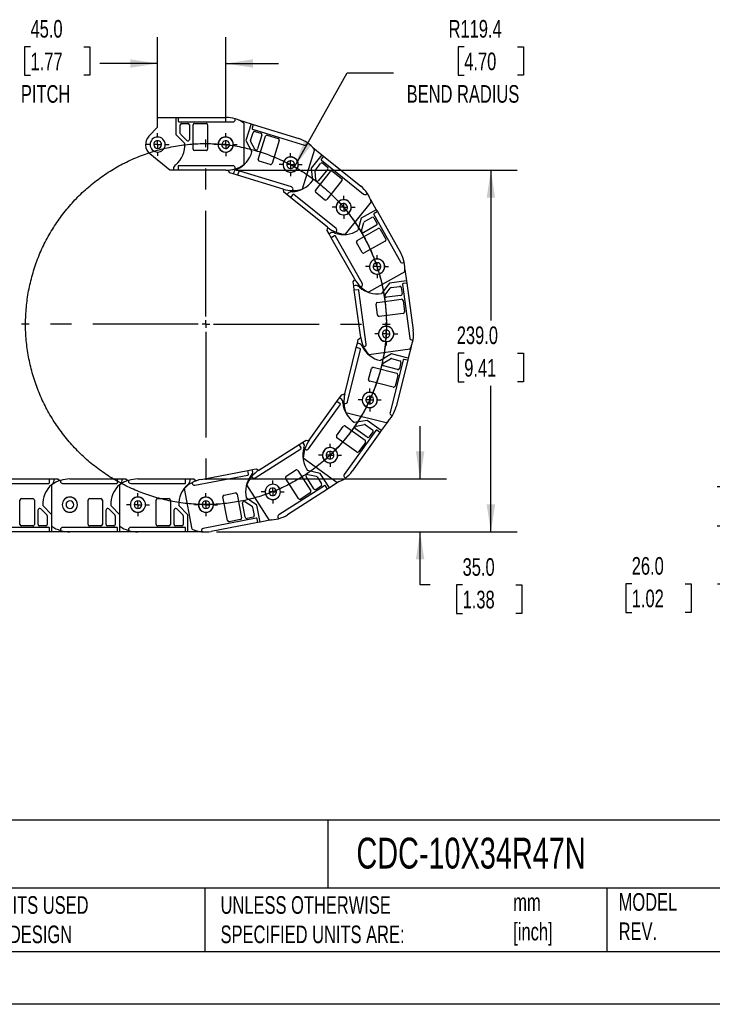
# Model space of a CAD drawing. Header units: millimetres. Extents: x 0 to 1537, y 0 to 1187.
# Tile 2 of 14: x 653 to 1111, y 0 to 651. Entities that reach past the tile are written whole.
import ezdxf

# ---------------------------------------------------------------- set-up
doc = ezdxf.new("R2010")
doc.units = ezdxf.units.MM
doc.header["$LTSCALE"] = 5.5
doc.linetypes.add('CENTERX2', pattern=[20.32, 12.7, -2.54, 2.54, -2.54])
doc.layers.add('CENTER', color=40, linetype='CENTERX2')
doc.layers.add('DIMENSIONS', color=140, linetype='Continuous', lineweight=25)
doc.layers.add('TEXT', color=140, linetype='Continuous', lineweight=25)
doc.styles.add('SLDTEXTSTYLE0', font='TXT', dxfattribs={"width": 0.7})
doc.dimstyles.new('SLDDIMSTYLE0', dxfattribs={"dimtxt": 11.869043, "dimasz": 18.161, "dimexe": 0, "dimexo": 0.0625, "dimgap": 2.967261, "dimtad": 0, "dimtih": 1, "dimtoh": 1, "dimdec": 1, "dimrnd": 1e-09, "dimzin": 12, "dimdsep": 46, "dimtxsty": 'SLDTEXTSTYLE0', "dimsah": 1, "dimcen": 0, "dimadec": 0, "dimazin": 3, "dimtfac": 1, "dimtdec": 1, "dimtofl": 0, "dimtmove": 0, "dimatfit": 3, "dimfxl": 0, "dimfrac": 2, "dimtolj": 1, "dimtzin": 12, "dimarcsym": 0})
doc.dimstyles.new('SLDDIMSTYLE1', dxfattribs={"dimtxt": 11.869043, "dimasz": 18.161, "dimexe": 0, "dimexo": 0.0625, "dimgap": 2.967261, "dimtad": 0, "dimtih": 1, "dimtoh": 1, "dimdec": 1, "dimrnd": 1e-09, "dimzin": 4, "dimdsep": 46, "dimtxsty": 'SLDTEXTSTYLE0', "dimsah": 1, "dimcen": 0.09, "dimadec": 0, "dimazin": 1, "dimtfac": 1, "dimtdec": 1, "dimtmove": 0, "dimatfit": 0, "dimfxl": 0, "dimfrac": 2, "dimtolj": 1, "dimtzin": 12, "dimarcsym": 0})
doc.dimstyles.new('SLDDIMSTYLE2', dxfattribs={"dimtxt": 11.869043, "dimasz": 18.161, "dimexe": 0, "dimexo": 0.0625, "dimgap": 2.967261, "dimtad": 0, "dimtih": 1, "dimtoh": 1, "dimdec": 1, "dimrnd": 1e-09, "dimzin": 4, "dimdsep": 46, "dimtxsty": 'SLDTEXTSTYLE0', "dimsah": 1, "dimcen": 0.09, "dimadec": 0, "dimazin": 1, "dimtfac": 1, "dimtdec": 1, "dimtofl": 0, "dimtmove": 0, "dimatfit": 3, "dimfxl": 0, "dimfrac": 2, "dimtolj": 1, "dimtzin": 12, "dimarcsym": 0})

# ---------------------------------------------------------------- blocks, each defined once
blk = doc.blocks.new('SW_BROKEN_VIEW_0')
at = {"color": 0}
for points, knots in [([(890.28, 484.52), (888.56, 489.71), (886.6, 494.82), (884.41, 499.84), (882, 504.75), (879.36, 509.55), (876.5, 514.22), (873.44, 518.75), (870.16, 523.14), (866.69, 527.37), (863.03, 531.44), (859.19, 535.34), (855.17, 539.05), (850.99, 542.58), (846.65, 545.92), (842.16, 549.05), (837.53, 551.97), (832.78, 554.68), (827.9, 557.16), (822.92, 559.42), (817.83, 561.45), (812.66, 563.25), (807.41, 564.8), (802.1, 566.11), (796.73, 567.18), (791.32, 568), (785.88, 568.57), (780.41, 568.9), (774.94, 568.97), (769.47, 568.79), (764.01, 568.35), (758.58, 567.67), (753.19, 566.74), (747.84, 565.57), (742.56, 564.15), (737.34, 562.49), (732.21, 560.59), (727.17, 558.46), (722.23, 556.1), (717.4, 553.52), (712.7, 550.72), (708.13, 547.7), (703.71, 544.48), (699.43, 541.06), (695.32, 537.45), (691.38, 533.65), (687.62, 529.67), (684.04, 525.53), (680.66, 521.23), (677.48, 516.78), (674.5, 512.18), (671.74, 507.46), (669.2, 502.61), (666.88, 497.65), (664.79, 492.59), (662.94, 487.44), (661.33, 482.21), (659.95, 476.91), (658.82, 471.56), (657.94, 466.16), (657.31, 460.72), (656.92, 455.26), (656.79, 449.79), (656.91, 444.32), (657.28, 438.85), (657.89, 433.42), (658.76, 428.01), (659.88, 422.65), (661.23, 417.35), (662.83, 412.12), (664.67, 406.96), (666.75, 401.9), (669.05, 396.93), (671.58, 392.08), (674.33, 387.34), (677.29, 382.74), (680.46, 378.28), (683.83, 373.97), (687.39, 369.81), (691.15, 365.83), (695.08, 362.02), (699.18, 358.4), (703.44, 354.96), (707.86, 351.73), (712.42, 348.7), (717.11, 345.89), (721.93, 343.29), (726.86, 340.92), (731.9, 338.77), (737.03, 336.86), (742.24, 335.19), (747.52, 333.75), (752.86, 332.56), (758.25, 331.62), (763.68, 330.92), (769.14, 330.47), (774.61, 330.28), (780.08, 330.33), (785.54, 330.64), (790.99, 331.2), (796.4, 332), (801.77, 333.05), (807.09, 334.35), (812.34, 335.89), (817.52, 337.67), (822.61, 339.68), (827.6, 341.93), (832.48, 344.4), (837.25, 347.1), (841.88, 350.01), (846.38, 353.12), (850.73, 356.45), (854.92, 359.96), (858.95, 363.67), (862.81, 367.56), (866.48, 371.62), (869.96, 375.84), (873.24, 380.22), (876.32, 384.74), (879.19, 389.41), (881.84, 394.19), (884.27, 399.1), (886.47, 404.11), (888.45, 409.21), (890.18, 414.41), (891.67, 419.67), (892.93, 425), (893.93, 430.38), (894.69, 435.8), (895.2, 441.25), (895.46, 446.72), (895.47, 452.19), (895.22, 457.66), (894.73, 463.11), (893.99, 468.53), (892.99, 473.91), (891.76, 479.25), (890.28, 484.52), (890.79, 482.76), (890.28, 484.52)], [0, 0, 0, 0, 0.007299, 0.014598, 0.021898, 0.029197, 0.036496, 0.043796, 0.051095, 0.058394, 0.065693, 0.072993, 0.080292, 0.087591, 0.09489, 0.10219, 0.109489, 0.116788, 0.124087, 0.131387, 0.138686, 0.145985, 0.153285, 0.160584, 0.167883, 0.175182, 0.182482, 0.189781, 0.19708, 0.204379, 0.211679, 0.218978, 0.226277, 0.233577, 0.240876, 0.248175, 0.255474, 0.262774, 0.270073, 0.277372, 0.284671, 0.291971, 0.29927, 0.306569, 0.313869, 0.321168, 0.328467, 0.335766, 0.343066, 0.350365, 0.357664, 0.364963, 0.372263, 0.379562, 0.386861, 0.394161, 0.40146, 0.408759, 0.416058, 0.423358, 0.430657, 0.437956, 0.445255, 0.452555, 0.459854, 0.467153, 0.474452, 0.481752, 0.489051, 0.49635, 0.50365, 0.510949, 0.518248, 0.525547, 0.532847, 0.540146, 0.547445, 0.554744, 0.562044, 0.569343, 0.576642, 0.583942, 0.591241, 0.59854, 0.605839, 0.613139, 0.620438, 0.627737, 0.635036, 0.642336, 0.649635, 0.656934, 0.664234, 0.671533, 0.678832, 0.686131, 0.693431, 0.70073, 0.708029, 0.715328, 0.722628, 0.729927, 0.737226, 0.744526, 0.751825, 0.759124, 0.766423, 0.773723, 0.781022, 0.788321, 0.79562, 0.80292, 0.810219, 0.817518, 0.824818, 0.832117, 0.839416, 0.846715, 0.854015, 0.861314, 0.868613, 0.875912, 0.883212, 0.890511, 0.89781, 0.905109, 0.912409, 0.919708, 0.927007, 0.934307, 0.941606, 0.948905, 0.956204, 0.963504, 0.970803, 0.978102, 0.985401, 0.992701, 1, 1, 1, 1]), ([(867.16, 526.82), (870.61, 522.56), (873.86, 518.14), (876.91, 513.58), (879.74, 508.89), (882.35, 504.07), (884.74, 499.13), (886.9, 494.09), (888.82, 488.96), (890.51, 483.74), (891.96, 478.46), (893.16, 473.11), (894.11, 467.71), (894.82, 462.27), (895.28, 456.81), (895.48, 451.33), (895.43, 445.85), (895.13, 440.37), (894.58, 434.92), (893.78, 429.5), (892.74, 424.11), (891.44, 418.79), (889.9, 413.53), (888.13, 408.34), (886.11, 403.24), (883.87, 398.24), (881.39, 393.35), (878.7, 388.57), (875.79, 383.93), (872.67, 379.42), (869.34, 375.06), (865.82, 370.86), (862.11, 366.83), (858.21, 362.97), (859.52, 364.24), (858.21, 362.97)], [0, 0, 0, 0, 0.030305, 0.060607, 0.09091, 0.121213, 0.151516, 0.181819, 0.212122, 0.242425, 0.272728, 0.303031, 0.333334, 0.363637, 0.39394, 0.424243, 0.454546, 0.484849, 0.515152, 0.545455, 0.575758, 0.606061, 0.636364, 0.666667, 0.69697, 0.727273, 0.757576, 0.787879, 0.818182, 0.848485, 0.878788, 0.909091, 0.939394, 0.969697, 1, 1, 1, 1])]:
    blk.add_open_spline(points, degree=3, knots=knots, dxfattribs=at)
blk = doc.blocks.new('_D')
at = {"layer": 'DIMENSIONS'}
for p, q in [((946.93, 632.93), (942.94, 632.93)), ((942.94, 632.93), (942.94, 614.07)), ((982.2, 632.93), (986.19, 632.93)), ((986.19, 632.93), (986.19, 614.07)), ((834.66, 553.64), (869.58, 615.7)), ((869.58, 615.7), (900.14, 615.7)), ((942.94, 614.07), (946.93, 614.07)), ((986.19, 614.07), (982.2, 614.07))]:
    blk.add_line(p, q, dxfattribs=at)
blk.add_solid([(834.66, 553.64), (846, 568.1), (841.13, 570.84)], dxfattribs=at)
at = {"layer": 'DIMENSIONS', "attachment_point": 1, "style": 'SLDTEXTSTYLE0'}
for s, insert, char_height in [('R119.4', (936.59, 650.6), 11.642), ('4.70', (946.93, 629.08), 11.642), ('BEND RADIUS', (908.87, 607.56), 11.6417)]:
    blk.add_mtext(s, dxfattribs=dict(at, insert=insert, char_height=char_height))
blk = doc.blocks.new('_D_1')
at = {"layer": 'DIMENSIONS'}
for p, q in [((744.18, 582.78), (744.18, 639.29)), ((789.18, 582.83), (789.18, 639.29)), ((660.11, 632.93), (656.12, 632.93)), ((656.12, 632.93), (656.12, 614.07)), ((695.38, 632.93), (699.36, 632.93)), ((699.36, 632.93), (699.36, 614.07)), ((744.18, 621.83), (706.01, 621.83)), ((789.18, 621.83), (824.1, 621.83)), ((656.12, 614.07), (660.11, 614.07)), ((699.36, 614.07), (695.38, 614.07))]:
    blk.add_line(p, q, dxfattribs=at)
for points in [[(744.18, 621.83), (726.02, 624.63), (726.02, 619.04)], [(789.18, 621.83), (807.34, 619.04), (807.34, 624.63)]]:
    blk.add_solid(points, dxfattribs=at)
at = {"layer": 'DIMENSIONS', "char_height": 11.642, "attachment_point": 1, "style": 'SLDTEXTSTYLE0'}
for s, insert in [('45.0', (660.11, 650.6)), ('1.77', (660.11, 629.08)), ('PITCH', (653.75, 607.56))]:
    blk.add_mtext(s, dxfattribs=dict(at, insert=insert))
blk = doc.blocks.new('_D_2')
at = {"layer": 'DIMENSIONS'}
for p, q in [((796.16, 551.26), (982.03, 551.26)), ((964.56, 551.26), (964.56, 451.91)), ((946.93, 430.39), (942.94, 430.39)), ((942.94, 430.39), (942.94, 411.53)), ((982.2, 430.39), (986.19, 430.39)), ((986.19, 430.39), (986.19, 411.53)), ((942.94, 411.53), (946.93, 411.53)), ((986.19, 411.53), (982.2, 411.53)), ((964.56, 312.24), (964.56, 408.87)), ((783.13, 312.24), (982.03, 312.24))]:
    blk.add_line(p, q, dxfattribs=at)
for points in [[(964.56, 551.26), (961.77, 533.1), (967.36, 533.1)], [(964.56, 312.24), (967.36, 330.4), (961.77, 330.4)]]:
    blk.add_solid(points, dxfattribs=at)
at = {"layer": 'DIMENSIONS', "char_height": 11.642, "attachment_point": 1, "style": 'SLDTEXTSTYLE0'}
for s, insert in [('239.0', (941.99, 448.06)), ('9.41', (946.93, 426.54))]:
    blk.add_mtext(s, dxfattribs=dict(at, insert=insert))
blk = doc.blocks.new('_D_3')
at = {"layer": 'DIMENSIONS'}
for p, q in [((917.76, 347.24), (917.76, 382.17)), ((775.13, 347.24), (935.23, 347.24)), ((783.13, 312.24), (935.23, 312.24)), ((917.76, 277.23), (917.76, 312.24)), ((924.45, 277.23), (917.76, 277.23)), ((945.85, 277.23), (941.87, 277.23)), ((941.87, 277.23), (941.87, 258.36)), ((981.12, 277.23), (985.11, 277.23)), ((985.11, 277.23), (985.11, 258.36)), ((941.87, 258.36), (945.85, 258.36)), ((985.11, 258.36), (981.12, 258.36))]:
    blk.add_line(p, q, dxfattribs=at)
for points in [[(917.76, 347.24), (920.56, 365.4), (914.97, 365.4)], [(917.76, 312.24), (914.97, 294.08), (920.56, 294.08)]]:
    blk.add_solid(points, dxfattribs=at)
at = {"layer": 'DIMENSIONS', "char_height": 11.642, "attachment_point": 1, "style": 'SLDTEXTSTYLE0'}
for s, insert in [('35.0', (945.85, 294.89)), ('1.38', (945.85, 273.37))]:
    blk.add_mtext(s, dxfattribs=dict(at, insert=insert))
blk = doc.blocks.new('SW_CENTERMARKSYMBOL_0')
at = {"layer": 'CENTER', "color": 0}
for p, q in [((0, 5.08), (0, 7.54)), ((-5.08, 0), (-7.54, 0)), ((0, 0), (-2.54, 0)), ((0, 0), (0, 2.54)), ((0, 0), (0, -2.54)), ((0, 0), (2.54, 0)), ((5.08, 0), (7.54, 0)), ((0, -5.08), (0, -7.54))]:
    blk.add_line(p, q, dxfattribs=at)
blk = doc.blocks.new('SW_CENTERMARKSYMBOL_1')
at = {"layer": 'CENTER', "color": 0}
for p, q in [((0, 5.08), (0, 7.59)), ((-5.08, 0), (-7.59, 0)), ((0, 0), (-2.54, 0)), ((0, 0), (0, 2.54)), ((0, 0), (0, -2.54)), ((0, 0), (2.54, 0)), ((5.08, 0), (7.59, 0)), ((0, -5.08), (0, -7.59))]:
    blk.add_line(p, q, dxfattribs=at)
blk = doc.blocks.new('SW_CENTERMARKSYMBOL_2')
at = {"layer": 'CENTER', "color": 0}
for p, q in [((0, 5.08), (0, 7.54)), ((-5.08, 0), (-7.54, 0)), ((0, 0), (-2.54, 0)), ((0, 0), (0, 2.54)), ((0, 0), (0, -2.54)), ((0, 0), (2.54, 0)), ((5.08, 0), (7.54, 0)), ((0, -5.08), (0, -7.54))]:
    blk.add_line(p, q, dxfattribs=at)
blk = doc.blocks.new('SW_CENTERMARKSYMBOL_3')
at = {"layer": 'CENTER', "color": 0}
for p, q in [((0, 5.08), (0, 7.59)), ((-5.08, 0), (-7.59, 0)), ((0, 0), (-2.54, 0)), ((0, 0), (0, 2.54)), ((0, 0), (0, -2.54)), ((0, 0), (2.54, 0)), ((5.08, 0), (7.59, 0)), ((0, -5.08), (0, -7.59))]:
    blk.add_line(p, q, dxfattribs=at)
blk = doc.blocks.new('SW_CENTERMARKSYMBOL_4')
at = {"layer": 'CENTER', "color": 0}
for p, q in [((0, 5.08), (0, 7.59)), ((-5.08, 0), (-7.59, 0)), ((0, 0), (-2.54, 0)), ((0, 0), (0, 2.54)), ((0, 0), (0, -2.54)), ((0, 0), (2.54, 0)), ((5.08, 0), (7.59, 0)), ((0, -5.08), (0, -7.59))]:
    blk.add_line(p, q, dxfattribs=at)
blk = doc.blocks.new('SW_CENTERMARKSYMBOL_5')
at = {"layer": 'CENTER', "color": 0}
for p, q in [((0, 5.08), (0, 7.59)), ((-5.08, 0), (-7.59, 0)), ((0, 0), (-2.54, 0)), ((0, 0), (0, 2.54)), ((0, 0), (0, -2.54)), ((0, 0), (2.54, 0)), ((5.08, 0), (7.59, 0)), ((0, -5.08), (0, -7.59))]:
    blk.add_line(p, q, dxfattribs=at)
blk = doc.blocks.new('SW_CENTERMARKSYMBOL_6')
at = {"layer": 'CENTER', "color": 0}
for p, q in [((0, 5.08), (0, 7.59)), ((-5.08, 0), (-7.59, 0)), ((0, 0), (-2.54, 0)), ((0, 0), (0, 2.54)), ((0, 0), (0, -2.54)), ((0, 0), (2.54, 0)), ((5.08, 0), (7.59, 0)), ((0, -5.08), (0, -7.59))]:
    blk.add_line(p, q, dxfattribs=at)
blk = doc.blocks.new('SW_CENTERMARKSYMBOL_7')
at = {"layer": 'CENTER', "color": 0}
for p, q in [((0, 5.08), (0, 7.59)), ((-5.08, 0), (-7.59, 0)), ((0, 0), (-2.54, 0)), ((0, 0), (0, 2.54)), ((0, 0), (0, -2.54)), ((0, 0), (2.54, 0)), ((5.08, 0), (7.59, 0)), ((0, -5.08), (0, -7.59))]:
    blk.add_line(p, q, dxfattribs=at)
blk = doc.blocks.new('SW_CENTERMARKSYMBOL_8')
at = {"layer": 'CENTER', "color": 0}
for p, q in [((0, 5.08), (0, 7.59)), ((-5.08, 0), (-7.59, 0)), ((0, 0), (-2.54, 0)), ((0, 0), (0, 2.54)), ((0, 0), (0, -2.54)), ((0, 0), (2.54, 0)), ((5.08, 0), (7.59, 0)), ((0, -5.08), (0, -7.59))]:
    blk.add_line(p, q, dxfattribs=at)
blk = doc.blocks.new('SW_CENTERMARKSYMBOL_9')
at = {"layer": 'CENTER', "color": 0}
for p, q in [((0, 5.08), (0, 7.54)), ((-5.08, 0), (-7.54, 0)), ((0, 0), (-2.54, 0)), ((0, 0), (0, 2.54)), ((0, 0), (0, -2.54)), ((0, 0), (2.54, 0)), ((5.08, 0), (7.54, 0)), ((0, -5.08), (0, -7.54))]:
    blk.add_line(p, q, dxfattribs=at)
blk = doc.blocks.new('SW_CENTERMARKSYMBOL_10')
at = {"layer": 'CENTER', "color": 0}
for p, q in [((0, 5.08), (0, 7.59)), ((-5.08, 0), (-7.59, 0)), ((0, 0), (-2.54, 0)), ((0, 0), (0, 2.54)), ((0, 0), (0, -2.54)), ((0, 0), (2.54, 0)), ((5.08, 0), (7.59, 0)), ((0, -5.08), (0, -7.59))]:
    blk.add_line(p, q, dxfattribs=at)
blk = doc.blocks.new('SW_CENTERMARKSYMBOL_11')
at = {"layer": 'CENTER', "color": 0}
for p, q in [((0, 5.08), (0, 121.89)), ((-5.08, 0), (-121.89, 0)), ((0, 0), (-2.54, 0)), ((0, 0), (0, 2.54)), ((0, 0), (0, -2.54)), ((0, 0), (2.54, 0)), ((5.08, 0), (121.89, 0)), ((0, -5.08), (0, -121.89))]:
    blk.add_line(p, q, dxfattribs=at)
blk = doc.blocks.new('_D_7')
at = {"layer": 'DIMENSIONS'}
for p, q in [((1131.63, 342.04), (1131.63, 376.97)), ((1157.26, 342.04), (1114.17, 342.04)), ((1157.26, 316.04), (1114.17, 316.04)), ((1131.63, 277.96), (1131.63, 316.04)), ((1057.71, 277.96), (1053.73, 277.96)), ((1053.73, 277.96), (1053.73, 259.09)), ((1092.98, 277.96), (1096.97, 277.96)), ((1096.97, 277.96), (1096.97, 259.09)), ((1114.38, 277.96), (1131.63, 277.96)), ((1053.73, 259.09), (1057.71, 259.09)), ((1096.97, 259.09), (1092.98, 259.09))]:
    blk.add_line(p, q, dxfattribs=at)
for points in [[(1131.63, 342.04), (1134.42, 360.2), (1128.84, 360.2)], [(1131.63, 316.04), (1128.84, 297.88), (1134.42, 297.88)]]:
    blk.add_solid(points, dxfattribs=at)
at = {"layer": 'DIMENSIONS', "char_height": 11.642, "attachment_point": 1, "style": 'SLDTEXTSTYLE0'}
for s, insert in [('26.0', (1057.71, 295.62)), ('1.02', (1057.71, 274.1))]:
    blk.add_mtext(s, dxfattribs=dict(at, insert=insert))

msp = doc.modelspace()

# ---------------------------------------------------------------- linework, layer by layer
for p, q in [((744.18, 579.76), (744.18, 586.26)), ((744.18, 586.26), (756.18, 586.26)), ((756.18, 586.26), (756.18, 574.86)), ((756.18, 586.26), (757.68, 586.26)), ((757.68, 586.26), (757.68, 583.76)), ((757.68, 586.26), (789.18, 586.26)), ((738.43, 573.82), (744.18, 579.76)), ((758.18, 583.26), (793.98, 583.26)), ((759.18, 575.67), (759.18, 581.26)), ((760.18, 582.26), (764.18, 582.26)), ((765.18, 581.26), (765.18, 571.67)), ((767.68, 565.26), (767.68, 581.26)), ((768.68, 582.26), (776.18, 582.26)), ((777.18, 581.26), (777.18, 565.26)), ((795.48, 584.76), (795.48, 585.29)), ((797.57, 584.51), (805.94, 581.93)), ((801.18, 582.49), (801.18, 555.02)), ((805.94, 581.93), (802.59, 571.04)), ((805.94, 581.93), (807.37, 581.49)), ((807.37, 581.49), (806.64, 579.1)), ((807.37, 581.49), (837.48, 572.23)), ((756.18, 574.86), (762.17, 568.87)), ((763.47, 570.97), (759.47, 574.97)), ((805.69, 570.93), (807.34, 576.27)), ((806.97, 578.48), (841.19, 567.95)), ((808.59, 576.93), (812.41, 575.76)), ((813.07, 574.51), (810.25, 565.35)), ((810.76, 558.48), (815.46, 573.77)), ((816.71, 574.44), (823.88, 572.23)), ((802.59, 571.04), (806.55, 563.55)), ((808.41, 565.17), (805.76, 570.17)), ((824.54, 570.98), (819.84, 555.69)), ((843.06, 568.94), (843.22, 569.45)), ((846.82, 566.32), (852.78, 561.52)), ((752.18, 551.26), (739.08, 562.09)), ((776.18, 564.26), (768.68, 564.26)), ((847.84, 565.1), (839.76, 538.85)), ((852.78, 561.52), (845.63, 552.64)), ((853.95, 560.58), (852.38, 558.63)), ((852.78, 561.52), (853.95, 560.58)), ((853.95, 560.58), (878.49, 540.84)), ((757.68, 553.76), (757.68, 551.26)), ((793.98, 554.26), (758.18, 554.26)), ((818.59, 555.03), (811.42, 557.23)), ((848.48, 551.39), (851.98, 555.74)), ((852.46, 557.93), (880.35, 535.49)), ((853.39, 555.9), (856.5, 553.39)), ((754.68, 551.26), (752.18, 551.26)), ((754.68, 552.26), (754.68, 551.26)), ((757.68, 551.26), (754.68, 551.26)), ((789.18, 551.26), (757.68, 551.26)), ((791.82, 549.66), (790.73, 551.32)), ((794.21, 548.92), (791.82, 549.66)), ((794.51, 549.88), (794.21, 548.92)), ((797.08, 548.04), (794.21, 548.92)), ((795.48, 552.23), (795.48, 552.76)), ((797.82, 550.43), (797.08, 548.04)), ((827.19, 538.78), (797.08, 548.04)), ((832.66, 540.23), (798.44, 550.76)), ((845.63, 552.64), (846.54, 544.22)), ((848.87, 545.03), (848.26, 550.66)), ((848.57, 537.95), (858.6, 550.42)), ((856.66, 551.98), (850.65, 544.51)), ((860.01, 550.57), (865.85, 545.87)), ((866.01, 544.46), (855.98, 532)), ((827.72, 536.76), (827.32, 538.74)), ((829.67, 535.19), (827.72, 536.76)), ((830.3, 535.97), (829.67, 535.19)), ((832.01, 533.31), (829.67, 535.19)), ((833.57, 535.26), (832.01, 533.31)), ((833.49, 537.85), (833.65, 538.36)), ((862.17, 512.89), (834.28, 535.33)), ((854.57, 531.84), (848.73, 536.54)), ((882.46, 535.72), (882.79, 536.13)), ((856.55, 513.57), (832.01, 533.31)), ((885.48, 530.38), (868.26, 508.98)), ((884.98, 531.89), (888.74, 525.23)), ((888.74, 525.23), (878.82, 519.62)), ((887.11, 522.01), (904.73, 490.84)), ((889.48, 523.92), (887.3, 522.69)), ((888.74, 525.23), (889.48, 523.92)), ((889.48, 523.92), (904.98, 496.5)), ((878.82, 519.62), (876.55, 511.46)), ((879.01, 511.35), (880.53, 516.8)), ((888.81, 514.93), (880.47, 510.22)), ((881, 517.41), (885.86, 520.15)), ((887.23, 519.78), (889.19, 516.29)), ((856.3, 511.49), (856.66, 513.48)), ((857.53, 509.31), (856.3, 511.49)), ((858.4, 509.8), (857.53, 509.31)), ((859.01, 506.7), (857.53, 509.31)), ((861.18, 507.93), (859.01, 506.7)), ((879.48, 476.57), (861.86, 507.74)), ((862.07, 510.37), (862.4, 510.79)), ((876.12, 504.88), (890.04, 512.75)), ((891.41, 512.38), (895.1, 505.85)), ((874.5, 479.28), (859.01, 506.7)), ((879.43, 496.99), (875.74, 503.52)), ((894.72, 504.48), (880.79, 496.61)), ((906.77, 490.27), (907.23, 490.54)), ((907.6, 484.2), (883.69, 470.68)), ((907.69, 485.78), (908.72, 478.2)), ((873.5, 477.44), (874.57, 479.16)), ((873.84, 474.96), (873.5, 477.44)), ((874.83, 475.1), (873.84, 474.96)), ((897.43, 476.66), (892.3, 469.92)), ((908.72, 478.2), (897.43, 476.66)), ((906.02, 475.82), (910.85, 440.34)), ((908.93, 476.72), (906.45, 476.38)), ((908.72, 478.2), (908.93, 476.72)), ((908.93, 476.72), (913.18, 445.5)), ((874.25, 471.99), (873.84, 474.96)), ((876.72, 472.33), (874.25, 471.99)), ((878.5, 440.78), (874.25, 471.99)), ((882.12, 436.43), (877.29, 471.9)), ((878.45, 474.27), (878.91, 474.53)), ((894.55, 468.91), (897.98, 473.42)), ((904.98, 468.61), (895.49, 467.32)), ((898.64, 473.8), (904.17, 474.56)), ((905.3, 473.7), (905.84, 469.74)), ((889.62, 455.42), (888.61, 462.85)), ((889.47, 463.97), (905.32, 466.13)), ((906.45, 465.28), (907.46, 457.85)), ((906.6, 456.72), (890.75, 454.56)), ((875.56, 434.11), (876.28, 437.02)), ((876.28, 437.02), (876.89, 439.45)), ((877.26, 436.78), (876.28, 437.02)), ((876.89, 439.45), (878.52, 440.65)), ((912.54, 439.06), (913.07, 439.13)), ((867.96, 403.54), (875.56, 434.11)), ((869.72, 398.16), (878.35, 432.9)), ((877.99, 433.51), (875.56, 434.11)), ((880.31, 434.67), (880.83, 434.74)), ((911.07, 433.11), (883.85, 429.4)), ((898.83, 429.87), (891.57, 425.5)), ((909.89, 427.12), (898.83, 429.87)), ((911.74, 434.55), (909.89, 427.12)), ((893.29, 423.73), (898.14, 426.65)), ((906.5, 425.9), (897.86, 391.16)), ((898.89, 426.76), (904.31, 425.42)), ((909.53, 425.67), (901.93, 395.1)), ((905.04, 424.2), (904.08, 420.32)), ((909.53, 425.67), (907.1, 426.27)), ((909.89, 427.12), (909.53, 425.67)), ((883.72, 413.02), (885.52, 420.3)), ((886.74, 421.03), (902.26, 417.17)), ((902.87, 419.59), (893.56, 421.91)), ((899.97, 407.95), (884.44, 411.81)), ((902.99, 415.96), (901.18, 408.68)), ((844.4, 372.84), (862.77, 398.43)), ((862.77, 398.43), (864.52, 400.86)), ((864.8, 396.97), (862.77, 398.43)), ((864.52, 400.86), (865.97, 402.89)), ((865.33, 400.28), (864.52, 400.86)), ((865.97, 402.89), (867.93, 403.41)), ((867.38, 397.19), (867.9, 397.06)), ((844.04, 367.19), (864.91, 396.27)), ((895.38, 384.36), (868.72, 390.98)), ((882.81, 385.88), (874.46, 384.51)), ((892.08, 379.23), (882.81, 385.88)), ((896.54, 385.45), (892.08, 379.23)), ((898.95, 389.34), (899.47, 389.22)), ((862.54, 375.82), (866.91, 381.91)), ((888.47, 379.36), (867.6, 350.28)), ((868.31, 382.14), (881.31, 372.81)), ((891.2, 378.02), (872.83, 352.43)), ((882.77, 374.84), (874.98, 380.43)), ((875.4, 382.23), (880.98, 383.14)), ((881.73, 382.97), (886.26, 379.71)), ((886.49, 378.32), (884.16, 375.07)), ((891.2, 378.02), (889.17, 379.47)), ((892.08, 379.23), (891.2, 378.02)), ((837.68, 370.01), (840.21, 371.63)), ((840.21, 371.63), (842.31, 372.97)), ((840.75, 370.78), (840.21, 371.63)), ((842.31, 372.97), (844.32, 372.73)), ((875.77, 365.09), (862.77, 374.42)), ((881.54, 371.41), (877.16, 365.32)), ((808.72, 347.92), (838.88, 367.21)), ((811.15, 353.03), (837.68, 370.01)), ((839.03, 367.9), (837.68, 370.01)), ((841.51, 367.15), (841.94, 366.84)), ((862.77, 344.87), (840.46, 360.89)), ((772.93, 346.93), (803.86, 352.89)), ((803.86, 352.89), (806.8, 353.46)), ((804.33, 350.43), (803.86, 352.89)), ((806.8, 353.46), (809.26, 353.93)), ((806.99, 352.48), (806.8, 353.46)), ((809.26, 353.93), (811.03, 352.96)), ((829.1, 349.09), (835.42, 353.13)), ((836.8, 352.83), (845.43, 339.35)), ((851.66, 350.94), (843.39, 352.76)), ((641.14, 347.24), (672.64, 347.24)), ((672.64, 344.74), (672.64, 347.24)), ((672.64, 347.24), (675.64, 347.24)), ((675.64, 346.24), (675.64, 347.24)), ((675.64, 347.24), (678.14, 347.24)), ((678.14, 347.24), (679.46, 346.15)), ((679.84, 346.27), (679.84, 345.74)), ((686.14, 347.24), (717.64, 347.24)), ((717.64, 344.74), (717.64, 347.24)), ((717.64, 347.24), (720.64, 347.24)), ((720.64, 346.24), (720.64, 347.24)), ((720.64, 347.24), (723.14, 347.24)), ((723.14, 347.24), (724.46, 346.15)), ((724.84, 346.27), (724.84, 345.74)), ((731.14, 347.24), (762.64, 347.24)), ((762.64, 344.74), (762.64, 347.24)), ((762.64, 347.24), (765.64, 347.24)), ((765.64, 346.24), (765.64, 347.24)), ((765.64, 347.24), (768.14, 347.24)), ((768.14, 347.24), (769.62, 346.01)), ((768.78, 343.08), (803.93, 349.85)), ((806.36, 348.82), (806.65, 348.37)), ((837.42, 334.23), (828.8, 347.71)), ((847.53, 340.7), (842.37, 348.77)), ((843.42, 350.29), (848.95, 349.07)), ((849.57, 348.64), (852.59, 343.93)), ((857.81, 341.34), (851.66, 350.94)), ((864.25, 345.46), (857.81, 341.34)), ((867.94, 348.18), (868.37, 347.87)), ((636.34, 344.24), (672.14, 344.24)), ((674.14, 316.01), (674.14, 343.47)), ((681.34, 344.24), (717.14, 344.24)), ((719.14, 316.01), (719.14, 343.47)), ((726.34, 344.24), (762.14, 344.24)), ((767.05, 313.99), (761.86, 340.97)), ((766.92, 344.79), (767.02, 344.27)), ((817.87, 320.25), (803.07, 343.39)), ((854.51, 342.78), (824.35, 323.49)), ((856.54, 340.53), (830.01, 323.55)), ((852.28, 342.55), (848.91, 340.39)), ((856.54, 340.53), (855.2, 342.63)), ((857.81, 341.34), (856.54, 340.53)), ((653.14, 317.24), (653.14, 333.24)), ((654.14, 334.24), (661.64, 334.24)), ((662.64, 333.24), (662.64, 317.24)), ((698.14, 317.24), (698.14, 333.24)), ((699.14, 334.24), (706.64, 334.24)), ((707.64, 333.24), (707.64, 317.24)), ((743.14, 317.24), (743.14, 333.24)), ((744.14, 334.24), (751.64, 334.24)), ((752.64, 333.24), (752.64, 317.24)), ((790.38, 319.74), (787.36, 335.46)), ((788.15, 336.63), (795.51, 338.04)), ((796.69, 337.25), (799.71, 321.54)), ((801.9, 332.44), (806.58, 329.27)), ((809.79, 330), (802.78, 334.75)), ((845.12, 337.97), (838.81, 333.93)), ((665.14, 317.24), (665.14, 326.83)), ((666.85, 327.53), (670.85, 323.53)), ((674.14, 323.64), (668.15, 329.63)), ((710.14, 317.24), (710.14, 326.83)), ((711.85, 327.53), (715.85, 323.53)), ((719.14, 323.64), (713.15, 329.63)), ((755.14, 317.24), (755.14, 326.83)), ((756.85, 327.53), (760.85, 323.53)), ((764.14, 323.64), (758.15, 329.63)), ((802.17, 322.01), (800.35, 331.43)), ((807, 328.63), (808.06, 323.15)), ((811.95, 318.8), (809.79, 330)), ((671.14, 322.83), (671.14, 317.24)), ((674.14, 312.24), (674.14, 323.64)), ((716.14, 322.83), (716.14, 317.24)), ((719.14, 312.24), (719.14, 323.64)), ((761.14, 322.83), (761.14, 317.24)), ((764.14, 312.24), (764.14, 323.64)), ((809.42, 321.37), (774.26, 314.6)), ((798.92, 320.37), (791.55, 318.95)), ((807.27, 321.98), (803.34, 321.22)), ((810.48, 318.52), (810, 320.98)), ((819.46, 320.25), (811.95, 318.8)), ((823.9, 321.42), (824.18, 320.97)), ((672.14, 315.24), (636.34, 315.24)), ((661.64, 316.24), (654.14, 316.24)), ((670.14, 316.24), (666.14, 316.24)), ((672.64, 312.24), (672.64, 314.74)), ((679.84, 313.74), (679.84, 313.21)), ((717.14, 315.24), (681.34, 315.24)), ((706.64, 316.24), (699.14, 316.24)), ((715.14, 316.24), (711.14, 316.24)), ((717.64, 312.24), (717.64, 314.74)), ((724.84, 313.74), (724.84, 313.21)), ((762.14, 315.24), (726.34, 315.24)), ((751.64, 316.24), (744.14, 316.24)), ((760.14, 316.24), (756.14, 316.24)), ((762.64, 312.24), (762.64, 314.74)), ((773.07, 312.85), (773.18, 312.32)), ((810.48, 318.52), (779.54, 312.56)), ((811.95, 318.8), (810.48, 318.52)), ((672.64, 312.24), (641.14, 312.24)), ((674.14, 312.24), (672.64, 312.24)), ((686.14, 312.24), (674.14, 312.24)), ((717.64, 312.24), (686.14, 312.24)), ((719.14, 312.24), (717.64, 312.24)), ((731.14, 312.24), (719.14, 312.24)), ((762.64, 312.24), (731.14, 312.24)), ((764.14, 312.24), (762.64, 312.24)), ((774.06, 312.24), (764.14, 312.24))]:
    msp.add_line(p, q)
at = {"color": 7, "linetype": 'Continuous'}
msp.add_line((1536.71, 0.01), (0.01, 0.01), dxfattribs=at)
for centre, radius, start, end in [((789.18, 565.26), 21, 72.54541, 90.00277), ((758.18, 583.76), 0.5, 180.00152, 270.00019), ((760.18, 581.26), 1, 90.00067, 179.99933), ((764.18, 581.26), 1, 0.00067, 89.99933), ((768.68, 581.26), 1, 90.00067, 179.99933), ((776.18, 581.26), 1, 359.99921, 90.00079), ((793.98, 584.76), 1.5, 269.99941, 0.00002), ((789.18, 565.26), 21, 55.1534, 72.54533), ((744.18, 568.26), 8, 135.92081, 230.4023), ((744.18, 568.26), 5, 0.00001, 179.99999), ((760.18, 575.67), 1, 179.999, 225.00166), ((789.18, 568.26), 5.05, 89.99986, 270.00014), ((789.18, 568.26), 5, 342.9, 162.90002), ((789.18, 568.26), 5.05, 270.00005, 89.99995), ((807.11, 578.96), 0.5, 162.90412, 252.89369), ((808.29, 575.98), 1, 72.9009, 162.90017), ((812.11, 574.8), 1, 342.89722, 72.90115), ((816.42, 573.48), 1, 72.90021, 162.8992), ((744.18, 568.26), 5, 180.00004, 359.99996), ((744.18, 568.26), 2.55, 359.99983, 180.00017), ((744.18, 568.26), 2.55, 180, 0), ((744.18, 568.26), 18, 311.8102, 1.94323), ((764.18, 571.67), 1, 224.99965, 0.00024), ((789.18, 568.26), 5, 162.90001, 342.90002), ((789.18, 568.26), 2.55, 162.89994, 342.90015), ((789.18, 568.26), 2.55, 342.9001, 162.89999), ((806.65, 570.64), 1, 162.90322, 207.89749), ((823.58, 571.27), 1, 342.90051, 72.9), ((831.31, 552.16), 21, 55.44492, 72.90322), ((841.63, 569.39), 1.5, 252.90015, 342.89983), ((831.3, 552.16), 21, 38.05396, 55.44496), ((768.68, 565.26), 1, 180.00067, 269.99933), ((776.18, 565.26), 1, 269.99921, 0.00079), ((789.18, 568.26), 18, 294.71026, 344.84334), ((809.3, 565.64), 1, 207.90032, 342.89954), ((832.19, 555.03), 5.05, 72.90014, 252.89992), ((832.14, 555.02), 5, 321.1857, 141.18574), ((832.19, 555.03), 5.05, 252.90014, 72.89992), ((757.47, 552.36), 2.8, 117.62059, 182.10179), ((758.18, 553.76), 0.5, 89.99981, 179.99933), ((793.98, 552.76), 1.5, 0.00047, 90.0001), ((789.18, 572.26), 21, 287.45473, 304.84643), ((811.71, 558.19), 1, 162.90051, 252.9), ((818.88, 555.98), 1, 252.90021, 342.8992), ((832.14, 555.02), 5, 141.1857, 321.18574), ((832.14, 555.02), 2.55, 141.18536, 321.18583), ((832.14, 555.02), 2.55, 321.18536, 141.18583), ((852.76, 555.12), 1, 51.1855, 141.1858), ((852.77, 558.32), 0.5, 141.18697, 231.18167), ((855.88, 552.61), 1, 321.18546, 51.18798), ((789.18, 572.26), 21, 269.99716, 287.45478), ((797.21, 549.15), 2.8, 100.52033, 165.00163), ((798.29, 550.28), 0.5, 72.89848, 162.9004), ((849.26, 550.77), 1, 141.18874, 186.18314), ((859.38, 549.79), 1, 51.18599, 141.18505), ((832.22, 538.8), 1.5, 342.89941, 72.90038), ((832.14, 555.02), 18, 272.99602, 323.12882), ((849.87, 545.14), 1, 186.18552, 321.18599), ((865.23, 545.09), 1, 321.18546, 51.18798), ((865.33, 524.47), 21, 33.7309, 51.18837), ((833.36, 558.85), 21, 252.89723, 270.35463), ((832.54, 534.29), 2.8, 78.80611, 143.28764), ((833.36, 558.85), 21, 270.35475, 287.74647), ((833.96, 534.94), 0.5, 51.18594, 141.18536), ((849.35, 537.32), 1, 141.18622, 231.18483), ((881.29, 536.66), 1.5, 231.18585, 321.18568), ((865.33, 524.47), 21, 16.33935, 33.73102), ((855.2, 532.62), 1, 231.18541, 321.18563), ((867.21, 526.81), 5.05, 51.18578, 231.18584), ((867.17, 526.82), 5, 119.47172, 299.47135), ((867.21, 526.81), 5.05, 231.18583, 51.1858), ((867.17, 526.82), 2.55, 119.47171, 299.47112), ((867.17, 526.82), 5, 299.47172, 119.47135), ((867.17, 526.82), 2.55, 299.47171, 119.47112), ((887.55, 522.26), 0.5, 119.47614, 209.46698), ((881.49, 516.54), 1, 119.46698, 164.47613), ((886.35, 519.28), 1, 29.47172, 119.47139), ((888.32, 515.8), 1, 299.46792, 29.4752), ((869.72, 529.93), 21, 231.18324, 248.63999), ((859.87, 507.42), 2.8, 57.09175, 121.57331), ((861.43, 507.5), 0.5, 29.47113, 119.47134), ((867.17, 526.82), 18, 251.28172, 301.4146), ((869.72, 529.93), 21, 248.6405, 266.03209), ((861.23, 511.73), 1.5, 321.18592, 51.18594), ((879.98, 511.09), 1, 164.47252, 299.47039), ((890.54, 511.88), 1, 29.47088, 119.47165), ((876.61, 504.01), 1, 119.47195, 209.47108), ((894.23, 505.35), 1, 299.46911, 29.47168), ((880.3, 497.48), 1, 209.47125, 299.47158), ((886.69, 486.16), 21, 12.01689, 29.47413), ((889.3, 487.64), 5.05, 29.47153, 209.47125), ((889.27, 487.66), 5, 97.75735, 277.75697), ((889.3, 487.64), 5.05, 209.47149, 29.47128), ((889.27, 487.66), 2.55, 97.75708, 277.7573), ((889.27, 487.66), 5, 277.757, 97.75732), ((889.27, 487.66), 2.55, 277.75707, 97.75731), ((906.03, 491.58), 1.5, 209.4716, 299.47153), ((886.69, 486.16), 21, 354.62505, 12.01687), ((892.79, 489.61), 21, 209.4684, 226.92622), ((875.31, 472.34), 2.8, 35.37792, 99.85851), ((878.17, 475.84), 1.5, 299.47333, 29.46976), ((906.52, 475.88), 0.5, 97.7531, 187.76194), ((876.79, 471.83), 0.5, 7.75583, 97.75794), ((889.27, 487.66), 18, 229.56741, 279.70037), ((892.79, 489.61), 21, 226.92601, 244.31817), ((895.35, 468.31), 1, 142.75601, 277.75838), ((898.77, 472.81), 1, 97.75944, 142.7548), ((904.31, 473.56), 1, 7.75603, 97.75773), ((904.85, 469.6), 1, 277.75653, 7.7585), ((889.6, 462.98), 1, 97.75645, 187.75854), ((905.46, 465.14), 1, 7.75869, 97.75654), ((906.47, 457.71), 1, 277.75646, 7.75858), ((890.61, 455.55), 1, 187.75871, 277.75649), ((895.34, 443.07), 5.05, 7.75708, 187.75723), ((895.32, 443.11), 5, 76.04277, 256.04293), ((895.34, 443.07), 5.05, 187.75708, 7.75723), ((895.32, 443.11), 2.55, 76.04303, 256.04288), ((895.32, 443.11), 5, 256.04309, 76.04261), ((895.32, 443.11), 2.55, 256.04303, 76.04288), ((892.37, 442.67), 21, 350.30257, 7.75987), ((876.68, 434.04), 2.8, 13.66247, 78.14567), ((899.3, 443.61), 21, 187.75436, 205.21213), ((880.63, 436.23), 1.5, 277.75837, 7.75538), ((912.34, 440.55), 1.5, 187.75606, 277.75767), ((892.37, 442.67), 21, 332.91026, 350.30251), ((877.87, 433.02), 0.5, 346.04662, 76.03801), ((895.32, 443.11), 18, 207.85322, 257.98599), ((899.31, 443.61), 21, 205.21192, 222.60361), ((893.8, 422.88), 1, 121.04246, 256.04303), ((898.65, 425.79), 1, 76.04293, 121.04237), ((904.07, 424.45), 1, 346.0431, 76.04137), ((906.98, 425.78), 0.5, 76.04294, 166.04407), ((886.49, 420.06), 1, 76.04411, 166.04165), ((902.02, 416.2), 1, 346.04323, 76.04124), ((903.11, 420.56), 1, 256.04391, 346.04173), ((884.69, 412.78), 1, 166.04268, 256.04387), ((888.34, 398.47), 21, 166.0399, 183.49792), ((884.45, 399.48), 5, 54.32866, 234.3285), ((884.46, 399.44), 5.05, 346.04284, 166.04287), ((884.45, 399.48), 5, 234.32838, 54.32878), ((900.21, 408.92), 1, 256.04158, 346.04393), ((863.78, 397.95), 2.8, 351.94805, 56.43099), ((884.45, 399.48), 18, 186.139, 236.27168), ((888.34, 398.47), 21, 183.49733, 200.88943), ((868.26, 398.52), 1.5, 256.04232, 346.04378), ((884.46, 399.44), 5.05, 166.04276, 346.04295), ((884.45, 399.48), 2.55, 54.32875, 234.32825), ((884.45, 399.48), 2.55, 234.32875, 54.32825), ((864.51, 396.56), 0.5, 324.33632, 54.32095), ((899.32, 390.8), 1.5, 166.04422, 256.04164), ((881.55, 400.16), 21, 328.58861, 346.04512), ((881.55, 400.16), 21, 311.19647, 328.58798), ((867.73, 381.33), 1, 54.32854, 144.32892), ((875.56, 381.24), 1, 99.32771, 234.32893), ((881.14, 382.16), 1, 54.32851, 99.32842), ((885.68, 378.9), 1, 324.32818, 54.32908), ((888.88, 379.07), 0.5, 54.32858, 144.32928), ((861.46, 360.59), 21, 144.32645, 161.78254), ((863.35, 375.23), 1, 144.32818, 234.32908), ((880.72, 372), 1, 324.32818, 54.32908), ((883.35, 375.65), 1, 234.32851, 324.32856), ((838.61, 367.63), 0.5, 302.61467, 32.61452), ((858.21, 362.97), 18, 164.42453, 214.55748), ((861.46, 360.59), 21, 161.78329, 179.17513), ((838.44, 369.19), 2.8, 330.23609, 34.71526), ((842.82, 368.06), 1.5, 234.32898, 324.32836), ((858.21, 362.92), 5.05, 144.32835, 324.32868), ((858.21, 362.97), 5, 32.61416, 212.61443), ((858.21, 362.97), 5, 212.61439, 32.61421), ((858.21, 362.92), 5.05, 324.32851, 144.32852), ((858.21, 362.97), 2.55, 32.61435, 212.61417), ((876.35, 365.9), 1, 234.32854, 324.32892), ((858.21, 362.97), 2.55, 212.61449, 32.61403), ((804.26, 351.85), 2.8, 308.52146, 13.00049), ((822.46, 335.34), 21, 122.61125, 140.06938), ((835.96, 352.29), 1, 32.61425, 122.61462), ((855.77, 364.67), 21, 306.87358, 324.33163), ((686.14, 326.24), 21, 107.45467, 124.8466), ((672.84, 346.14), 2.8, 297.62032, 2.10205), ((686.14, 326.24), 21, 89.99723, 107.45459), ((681.34, 345.74), 1.5, 180.00018, 270.0001), ((731.14, 326.24), 21, 107.45467, 124.8466), ((717.84, 346.14), 2.8, 297.62032, 2.10205), ((731.14, 326.24), 21, 89.99723, 107.45459), ((726.34, 345.74), 1.5, 180.00018, 270.0001), ((762.84, 346.14), 2.8, 297.62032, 2.10205), ((776.9, 326.31), 21, 100.89721, 118.35476), ((820.33, 338.75), 18, 142.71026, 192.84316), ((822.46, 335.34), 21, 140.06893, 157.46076), ((803.84, 350.34), 0.5, 280.89992, 10.90016), ((807.91, 349.18), 1.5, 212.61428, 302.61461), ((829.64, 348.24), 1, 122.6149, 212.6143), ((843.21, 349.31), 1, 77.6138, 212.61432), ((848.73, 348.1), 1, 32.61323, 77.61456), ((855.77, 364.67), 21, 289.48198, 306.87411), ((868.81, 349.4), 1.5, 144.32813, 234.32914), ((686.14, 330.24), 18, 131.81032, 181.94319), ((672.14, 344.74), 0.5, 269.99981, 359.99933), ((731.14, 330.24), 18, 131.81025, 181.94321), ((717.14, 344.74), 0.5, 269.99981, 359.99933), ((776.14, 330.24), 18, 131.81025, 181.94321), ((776.9, 326.31), 21, 118.3549, 135.74625), ((762.14, 344.74), 0.5, 269.99861, 0.00225), ((768.5, 344.55), 1.5, 190.90069, 280.89939), ((820.31, 338.71), 5.05, 122.61437, 302.61433), ((820.33, 338.75), 5, 10.90003, 190.89999), ((820.33, 338.75), 5, 190.90011, 10.8999), ((820.31, 338.71), 5.05, 302.61437, 122.61433), ((820.33, 338.75), 2.55, 10.90016, 190.89977), ((820.33, 338.75), 2.55, 190.90033, 10.89961), ((844.58, 338.81), 1, 302.61506, 32.61427), ((848.37, 341.24), 1, 212.61425, 302.61462), ((851.74, 343.39), 1, 302.6149, 32.6143), ((854.78, 342.36), 0.5, 32.61435, 122.61459), ((654.14, 333.24), 1, 90.00037, 180.00006), ((661.64, 333.24), 1, 359.99994, 90.00006), ((686.14, 330.24), 5.05, 90.00008, 269.99992), ((686.14, 330.24), 5, 0.00004, 179.99996), ((686.14, 330.24), 2.55, 360, 180), ((686.14, 330.24), 5.05, 269.99991, 90.00009), ((699.14, 333.24), 1, 89.99921, 180.00079), ((706.64, 333.24), 1, 0.00067, 89.99933), ((731.14, 330.24), 5.05, 90.00008, 269.99992), ((731.14, 330.24), 5, 0.00004, 179.99996), ((731.14, 330.24), 2.55, 360, 180), ((731.14, 330.24), 5.05, 270.00008, 89.99992), ((744.14, 333.24), 1, 90.00006, 180.00079), ((751.64, 333.24), 1, 0.00067, 89.99933), ((776.14, 330.24), 5.05, 100.89993, 280.89994), ((776.14, 330.24), 5, 359.99994, 180.00006), ((776.14, 330.24), 2.55, 0.00017, 179.99983), ((776.14, 330.24), 5.05, 280.89993, 100.89994), ((788.34, 335.64), 1, 100.90055, 190.89986), ((795.7, 337.06), 1, 10.90234, 100.89841), ((801.34, 331.61), 1, 55.90003, 190.90022), ((838.27, 334.77), 1, 212.61425, 302.61462), ((666.14, 326.83), 1, 44.99989, 179.99999), ((686.14, 330.24), 5, 180.00001, 359.99999), ((686.14, 330.24), 2.55, 180, 0), ((711.14, 326.83), 1, 44.99965, 180.00024), ((731.14, 330.24), 5, 180.00001, 359.99999), ((731.14, 330.24), 2.55, 180, 0), ((756.14, 326.83), 1, 44.99965, 180.00024), ((776.14, 330.24), 5, 179.99994, 0.00006), ((776.14, 330.24), 2.55, 180.00017, 359.99983), ((806.02, 328.44), 1, 10.9064, 55.8927), ((670.14, 322.83), 1, 0.00099, 44.99968), ((715.14, 322.83), 1, 359.99979, 44.99881), ((760.14, 322.83), 1, 359.999, 45.00166), ((791.36, 319.93), 1, 190.90007, 280.89968), ((798.73, 321.35), 1, 280.90107, 10.899), ((803.15, 322.2), 1, 190.89992, 280.90016), ((807.08, 322.96), 1, 280.89992, 10.90016), ((809.51, 320.88), 0.5, 10.90269, 100.9001), ((818.69, 341.24), 21, 267.76786, 285.15948), ((825.16, 322.23), 1.5, 122.61307, 212.61464), ((818.69, 341.24), 21, 285.15963, 302.61689), ((654.14, 317.24), 1, 179.99994, 269.99963), ((661.64, 317.24), 1, 269.99994, 0.00006), ((666.14, 317.24), 1, 180.00067, 269.99933), ((670.14, 317.24), 1, 270.00067, 359.99933), ((672.14, 314.74), 0.5, 359.99981, 90.00019), ((686.14, 333.24), 21, 235.1534, 252.54533), ((681.34, 313.74), 1.5, 90.00038, 179.99962), ((686.14, 333.24), 21, 252.54541, 270.00277), ((699.14, 317.24), 1, 179.99921, 270.00079), ((706.64, 317.24), 1, 270.00067, 359.99933), ((711.14, 317.24), 1, 180.00067, 269.99933), ((715.14, 317.24), 1, 269.99921, 0.00079), ((717.14, 314.74), 0.5, 359.99981, 90.00019), ((731.14, 333.24), 21, 235.1534, 252.54533), ((726.34, 313.74), 1.5, 90.00038, 179.99962), ((731.14, 333.24), 21, 252.54541, 270.00277), ((744.14, 317.24), 1, 179.99921, 269.99994), ((751.64, 317.24), 1, 270.00067, 359.99933), ((756.14, 317.24), 1, 180.00067, 269.99933), ((760.14, 317.24), 1, 270.00067, 359.99933), ((762.14, 314.74), 0.5, 359.9969, 90.00139), ((775.57, 333.19), 21, 246.05332, 263.44564), ((774.55, 313.13), 1.5, 100.89963, 190.9009), ((775.57, 333.19), 21, 263.44515, 280.90287)]:
    msp.add_arc(centre, radius, start, end)
at = {"layer": 'TEXT'}
for p, q in [((1501.77, 121.69), (34.92, 121.69)), ((856.67, 121.69), (856.67, 76.83)), ((1501.77, 76.83), (34.92, 76.83)), ((775.49, 76.83), (775.49, 34.92)), ((1041.15, 76.83), (1041.15, 34.92)), ((34.92, 34.92), (1501.77, 34.92))]:
    msp.add_line(p, q, dxfattribs=at)

# ---------------------------------------------------------------- block references
at = {"color": 7, "linetype": 'Continuous'}
msp.add_blockref('SW_BROKEN_VIEW_0', (0, 0), dxfattribs=at)
at = {"layer": 'CENTER'}
for name, p in [('SW_CENTERMARKSYMBOL_0', (744.18, 568.26)), ('SW_CENTERMARKSYMBOL_1', (789.18, 568.26)), ('SW_CENTERMARKSYMBOL_11', (776.14, 449.62)), ('SW_CENTERMARKSYMBOL_2', (832.14, 555.02)), ('SW_CENTERMARKSYMBOL_3', (867.21, 526.81)), ('SW_CENTERMARKSYMBOL_4', (889.3, 487.64)), ('SW_CENTERMARKSYMBOL_5', (895.34, 443.07)), ('SW_CENTERMARKSYMBOL_6', (884.46, 399.44)), ('SW_CENTERMARKSYMBOL_7', (858.21, 362.92)), ('SW_CENTERMARKSYMBOL_8', (820.31, 338.71)), ('SW_CENTERMARKSYMBOL_10', (731.14, 330.24)), ('SW_CENTERMARKSYMBOL_9', (776.14, 330.24))]:
    msp.add_blockref(name, p, dxfattribs=at)

# ---------------------------------------------------------------- texts
at = {"layer": 'TEXT', "attachment_point": 1, "style": 'SLDTEXTSTYLE0'}
for s, insert, char_height in [('CDC-10X34R47N', (875.64, 110.13), 20.3729), ('METRIC UNITS USED ^JFOR PART DESIGN', (587.69, 71.48), 11.6417), ('UNLESS OTHERWISE ^JSPECIFIED UNITS ARE:', (785.78, 71.48), 11.6417), ('MODEL ^JREV.', (1049.04, 73.5), 11.6417), ('mm^J[inch]', (979.35, 73.31), 11.642)]:
    msp.add_mtext(s, dxfattribs=dict(at, insert=insert, char_height=char_height))

# ---------------------------------------------------------------- dimensions: what is measured, and where the dimension line sits
at = {"layer": 'DIMENSIONS'}
dim = msp.add_linear_dim(base=(789.18, 621.83), p1=(744.18, 575.8), p2=(789.18, 575.85), text='<>\\PPITCH', dimstyle='SLDDIMSTYLE1', dxfattribs=at)
dim.commit()
dim.dimension.update_dxf_attribs({"geometry": '_D_1', "text_midpoint": (677.74, 621.83), "dimtype": 160})
dim = msp.add_radius_dim(center=(776.14, 449.62), mpoint=(834.66, 553.64), text='<>\\PBEND RADIUS', dimstyle='SLDDIMSTYLE0', dxfattribs=at)
dim.commit()
dim.dimension.update_dxf_attribs({"geometry": '_D', "text_midpoint": (964.56, 621.83), "dimtype": 164})
for base, p1, p2, dimstyle, picture, middle in [((964.56, 551.26), (776.14, 312.24), (789.18, 551.26), 'SLDDIMSTYLE2', '_D_2', (964.56, 430.39)), ((917.76, 312.24), (768.14, 347.24), (776.14, 312.24), 'SLDDIMSTYLE1', '_D_3', (917.76, 277.23)), ((1131.63, 316.04), (1164.25, 342.04), (1164.25, 316.04), 'SLDDIMSTYLE1', '_D_7', (1131.63, 277.96))]:
    dim = msp.add_linear_dim(base=base, p1=p1, p2=p2, angle=90, dimstyle=dimstyle, dxfattribs=at)
    dim.commit()
    dim.dimension.update_dxf_attribs({"geometry": picture, "text_midpoint": middle, "dimtype": 160})

doc.saveas('drawing.dxf')
